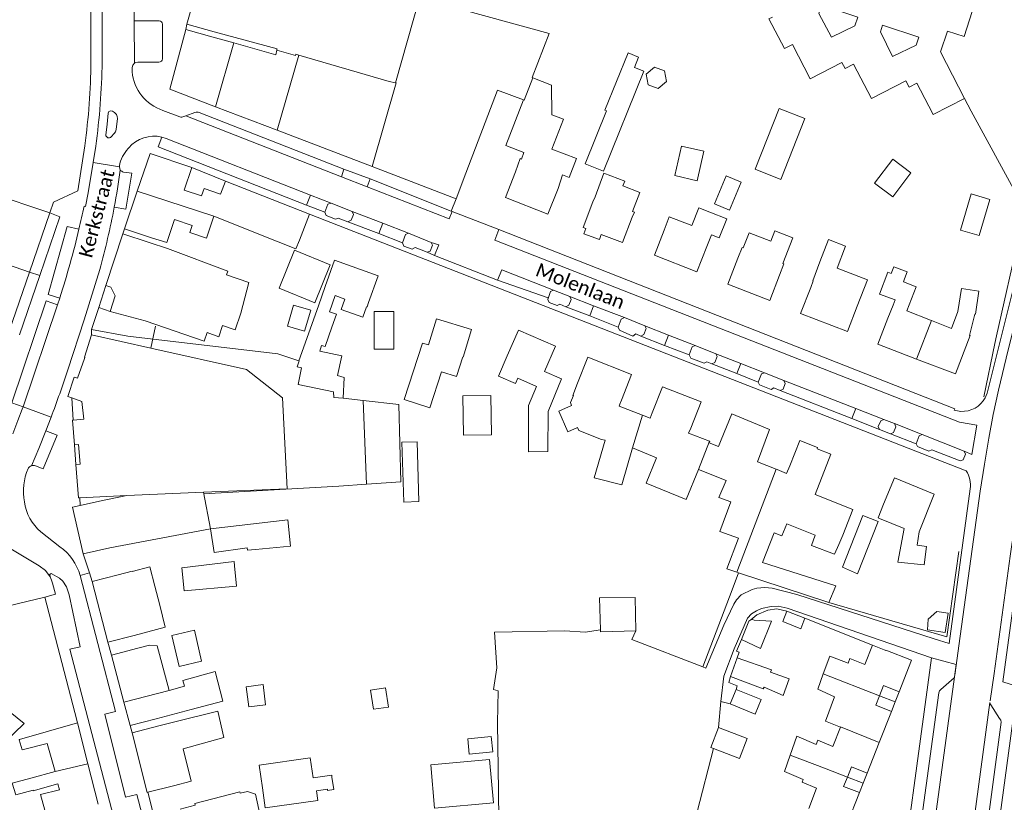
# Model space of a CAD drawing. Extents: x 177628 to 188968, y 384226 to 390673.
# Tile 155 of 256: x 183461 to 183639, y 386248 to 386390. Entities that reach past the tile are written whole.
import ezdxf

# ---------------------------------------------------------------- set-up
doc = ezdxf.new("R2010")
doc.units = 0
for name, color, linetype, lineweight in [('B01_D', 14, 'Continuous', 9), ('B01_F', 14, 'Continuous', 9), ('B01_T', 14, 'Continuous', 9), ('B02_F', 14, 'Continuous', 9), ('B02_T', 14, 'Continuous', 9), ('B07_D', 14, 'Continuous', 9), ('B07_T', 14, 'Continuous', 9), ('B11_F', 14, 'Continuous', 9), ('B11_S', 14, 'Continuous', 9), ('B14_F', 14, 'Continuous', 9), ('Q19_F', 253, 'Continuous', 9), ('T01_T', 253, 'Continuous', 9), ('T03_F', 253, 'Continuous', 9), ('T03_T', 253, 'Continuous', 9), ('T04_F', 253, 'HAAG', 9), ('T04_T', 253, 'HAAG', 9), ('T05_F', 253, 'Continuous', 9), ('T05_T', 253, 'Continuous', 9), ('V00_F', 8, 'Continuous', 9), ('V00_T', 8, 'Continuous', 9), ('Z06', 7, 'Continuous', 9)]:
    doc.layers.add(name, color=color, linetype=linetype, lineweight=lineweight)
doc.styles.add('Legend', font='calibri.ttf')
doc.linetypes.add('HAAG', pattern='A,4,-1,[5,TOPOCAD.SHX,S=0.35,R=0,X=-0.35,Y=-0.35],-1', length=6)

msp = doc.modelspace()

# ---------------------------------------------------------------- linework, layer by layer
at = {"layer": 'B01_D', "linetype": 'Continuous'}
msp.add_lwpolyline([(183498.769, 386353.259), (183504.307, 386351.011)], dxfattribs=at)
at = {"layer": 'B01_F', "linetype": 'Continuous'}
for points in [[(183599.299, 386384.81), (183596.499, 386390.189), (183597.142, 386390.523)], [(183507.109, 386383.654), (183507.26, 386384.545)], [(183507.26, 386384.545), (183507.283, 386384.682)], [(183551.98, 386375.49), (183547.29, 386377.278)], [(183561.587, 386364.855), (183560.242, 386361.427), (183559.057, 386361.892)], [(183566.567, 386362.2), (183564.97, 386357.95)], [(183592.893, 386351.408), (183591.821, 386348.666)], [(183607.277, 386350.185), (183605.743, 386346.167)], [(183502.207, 386342.409), (183498.16, 386343.78), (183498.374, 386344.47), (183487.471, 386348.586)], [(183619.373, 386339.23), (183618.988, 386338.274)], [(183555.81, 386326.238), (183558.859, 386324.901), (183556.478, 386319.014), (183556.425, 386311.765)], [(183560.047, 386315.315), (183558.413, 386319.071), (183560.692, 386320.105), (183560.526, 386320.615)], [(183569.47, 386320.312), (183569.326, 386319.939), (183573.54, 386318.308)], [(183573.54, 386318.308), (183574.951, 386317.791)], [(183581.933, 386315.052), (183585.702, 386313.625)], [(183585.702, 386313.625), (183585.769, 386313.6), (183585.68, 386313.34), (183587.336, 386312.634), (183587.836, 386313.85)], [(183597.965, 386308.481), (183599.706, 386307.749)], [(183609.157, 386294.896), (183608.378, 386293.138)], [(183454.271, 386255.561), (183461.444, 386262.421), (183457.648, 386265.496)], [(183491.755, 386264.973), (183497.486, 386266.498)], [(183488.99, 386262.784), (183496.562, 386264.686)]]:
    msp.add_lwpolyline(points, dxfattribs=at)
at = {"layer": 'B01_T', "linetype": 'Continuous'}
for points in [[(183496.255, 386407.957), (183490.953, 386389.259)], [(183635.79, 386399.35), (183631.88, 386387.02), (183628.84, 386387.99), (183627.59, 386384.2), (183631.97, 386375.79)], [(183496.123, 386374.279), (183487.865, 386377.44), (183490.77, 386388.3)], [(183490.77, 386388.3), (183495.51, 386386.95)], [(183490.953, 386389.259), (183495.894, 386387.858)], [(183495.51, 386386.95), (183499.449, 386385.831)], [(183507.283, 386384.682), (183507.31, 386384.776), (183495.894, 386387.858)], [(183499.449, 386385.831), (183507.109, 386383.654)], [(183547.29, 386377.278), (183541.553, 386362.226)], [(183631.97, 386375.79), (183626.247, 386372.852), (183623.953, 386377.26)], [(183507.315, 386369.996), (183496.123, 386374.279)], [(183550.57, 386362.456), (183551.362, 386364.883), (183551.613, 386364.786), (183552.073, 386365.979), (183548.81, 386367.235), (183551.98, 386375.49)], [(183559.272, 386371.992), (183557.155, 386366.594)], [(183524.549, 386363.4), (183507.315, 386369.996)], [(183491.831, 386363.243), (183484.278, 386365.807), (183481.945, 386358.936)], [(183490.475, 386359.119), (183491.831, 386363.243)], [(183524.549, 386363.4), (183539.767, 386357.575)], [(183539.767, 386357.575), (183541.553, 386362.226)], [(183550.57, 386362.456), (183548.749, 386357.81), (183556.433, 386354.797), (183558.249, 386359.428)], [(183559.057, 386361.892), (183558.249, 386359.428)], [(183497.987, 386360.788), (183497.05, 386358.441)], [(183513.214, 386354.764), (183497.987, 386360.788)], [(183571.673, 386354.26), (183572.093, 386355.156), (183571.768, 386355.283), (183573.11, 386358.69), (183570.028, 386359.904)], [(183455.177, 386358.466), (183455.204, 386358.546), (183455.243, 386358.659), (183466.098, 386355.001)], [(183481.945, 386358.936), (183479.642, 386352.154)], [(183490.475, 386359.119), (183493.637, 386358.08), (183494.077, 386359.418), (183497.05, 386358.441)], [(183564.533, 386357.022), (183564.97, 386357.95)], [(183564.533, 386357.022), (183562.782, 386352.358), (183563.301, 386352.163)], [(183466.098, 386355.001), (183462.424, 386344.288)], [(183466.098, 386355.001), (183467.948, 386354.33), (183464.297, 386343.647)], [(183484.563, 386350.483), (183487.34, 386349.618), (183488.714, 386353.796), (183491.904, 386352.747), (183491.483, 386351.465), (183494.531, 386350.463), (183495.833, 386354.422)], [(183495.833, 386354.422), (183498.769, 386353.259)], [(183511.364, 386350.045), (183513.214, 386354.764)], [(183566.098, 386351.113), (183569.948, 386349.667), (183571.673, 386354.26)], [(183577.497, 386351.907), (183578.408, 386354.316), (183582.489, 386352.71)], [(183585.229, 386348.928), (183586.078, 386351.028), (183587.473, 386350.479), (183588.841, 386353.955), (183585.792, 386355.156)], [(183479.315, 386351.24), (183476.267, 386341.863)], [(183484.145, 386349.669), (183479.315, 386351.24)], [(183479.642, 386352.154), (183484.563, 386350.483)], [(183504.326, 386351.059), (183510.724, 386348.525), (183511.364, 386350.045)], [(183563.301, 386352.163), (183562.949, 386351.228), (183565.744, 386350.17), (183566.098, 386351.113)], [(183577.497, 386351.907), (183575.719, 386347.336), (183583.44, 386344.332), (183585.229, 386348.928)], [(183598.435, 386343.717), (183599.182, 386345.762), (183599.024, 386345.824), (183600.849, 386350.482), (183597.579, 386351.777), (183596.833, 386349.868)], [(183487.471, 386348.586), (183484.145, 386349.669)], [(183590.867, 386346.821), (183591.613, 386348.747), (183591.821, 386348.666)], [(183516.01, 386341.644), (183517.723, 386346.441), (183525.631, 386343.617), (183523.903, 386338.78)], [(183590.867, 386346.821), (183589.018, 386342.098), (183596.633, 386339.116), (183598.435, 386343.717)], [(183604.072, 386341.495), (183604.531, 386342.685), (183604.429, 386342.724), (183605.743, 386346.167)], [(183462.424, 386344.288), (183458.75, 386333.576)], [(183464.297, 386343.647), (183460.635, 386332.931)], [(183608.854, 386344.979), (183614.364, 386342.876), (183612.512, 386338.081)], [(183619.373, 386339.23), (183616.552, 386340.306), (183618.056, 386344.249), (183618.643, 386344.025)], [(183474.969, 386337.869), (183476.267, 386341.863)], [(183476.267, 386341.863), (183477.161, 386341.572), (183477.931, 386339.997), (183477.075, 386337.129)], [(183620.875, 386342.499), (183621.1, 386343.088)], [(183514.801, 386338.142), (183516.01, 386341.644)], [(183523.903, 386338.78), (183523.631, 386337.971), (183523.529, 386338.007), (183522.859, 386336.126), (183518.948, 386337.518), (183519.614, 386339.39), (183517.816, 386340.029), (183516.807, 386337.093), (183518.062, 386336.661), (183517.251, 386334.301)], [(183612.512, 386338.081), (183610.736, 386333.482), (183602.244, 386336.761), (183604.072, 386341.495)], [(183631.399, 386341.317), (183630.756, 386337.114), (183629.598, 386334.064)], [(183633.822, 386336.647), (183633.931, 386336.631), (183634.572, 386340.833), (183631.399, 386341.317)], [(183618.041, 386335.922), (183618.988, 386338.274)], [(183477.075, 386337.129), (183474.969, 386337.869)], [(183494.662, 386333.356), (183494.108, 386331.749), (183483.391, 386335.442), (183477.075, 386337.129)], [(183633.822, 386336.647), (183632.869, 386332.812)], [(183534.75, 386331.069), (183536.193, 386335.829), (183542.585, 386333.89), (183541.066, 386328.884)], [(183623.237, 386328.516), (183616.232, 386331.195), (183618.041, 386335.922)], [(183625.943, 386335.514), (183625.795, 386335.573)], [(183629.598, 386334.064), (183625.943, 386335.514)], [(183473.684, 386332.883), (183472.364, 386328.855), (183472.462, 386328.792), (183472.399, 386328.619), (183471.154, 386325.04), (183470.537, 386325.234), (183469.358, 386321.704), (183470.119, 386321.45)], [(183484.404, 386330.501), (183473.684, 386332.883)], [(183549.034, 386329.085), (183551.058, 386333.772), (183557.805, 386330.86), (183555.81, 386326.238)], [(183632.869, 386332.812), (183632.982, 386332.769), (183630.319, 386325.808), (183623.237, 386328.516)], [(183541.066, 386328.884), (183540.993, 386328.907), (183539.856, 386325.335), (183537.106, 386326.21), (183535.029, 386319.689), (183530.368, 386321.2), (183533.695, 386331.413), (183534.75, 386331.069)], [(183509.123, 386304.999), (183508.288, 386321.509), (183501.778, 386326.641), (183484.404, 386330.501)], [(183554.343, 386323.562), (183550.965, 386325.016), (183550.57, 386324.1), (183547.473, 386325.432), (183549.034, 386329.085)], [(183561.782, 386324.138), (183563.646, 386328.837), (183571.595, 386325.685), (183569.758, 386321.055)], [(183511.718, 386326.904), (183510.955, 386327.087)], [(183560.526, 386320.615), (183561.027, 386321.887), (183560.926, 386321.927), (183561.782, 386324.138)], [(183517.607, 386321.511), (183517.55, 386322.554)], [(183575.342, 386318.774), (183577.201, 386323.504), (183584.182, 386320.759), (183582.312, 386316.002)], [(183470.323, 386317.439), (183470.119, 386321.45)], [(183470.119, 386321.45), (183471.938, 386320.843), (183472.264, 386317.586), (183470.323, 386317.439)], [(183569.758, 386321.055), (183569.47, 386320.312)], [(183574.951, 386317.791), (183575.342, 386318.774)], [(183587.836, 386313.85), (183589.778, 386318.554), (183596.593, 386315.74), (183594.393, 386309.868), (183597.808, 386308.542)], [(183470.323, 386317.439), (183470.219, 386317.431), (183470.557, 386312.985)], [(183582.312, 386316.002), (183581.933, 386315.052)], [(183600.264, 386309.135), (183602.077, 386313.733), (183605.294, 386312.464), (183605.213, 386312.259), (183607.73, 386311.266), (183604.849, 386303.927), (183611.729, 386301.215), (183609.896, 386296.563)], [(183470.831, 386309.376), (183471.579, 386309.432), (183471.305, 386313.042), (183470.557, 386312.985)], [(183470.557, 386312.985), (183470.831, 386309.376)], [(183470.831, 386309.376), (183471.288, 386303.363), (183471.532, 386303.374)], [(183597.808, 386308.542), (183597.965, 386308.481)], [(183600.264, 386309.135), (183599.706, 386307.749)], [(183617.282, 386302.188), (183619.28, 386306.95), (183626.48, 386304.03), (183623.73, 386297.15), (183623.38, 386294.79), (183625.09, 386294.49), (183624.65, 386291.19), (183619.886, 386291.69)], [(183493.943, 386304.343), (183509.123, 386304.999)], [(183495.265, 386297.738), (183493.943, 386304.343)], [(183471.532, 386303.374), (183480.042, 386303.742)], [(183475.094, 386302.762), (183471.603, 386301.964)], [(183475.094, 386302.762), (183480.042, 386303.742)], [(183471.603, 386301.964), (183470.235, 386301.651), (183472.175, 386293.162)], [(183617.282, 386302.188), (183616.29, 386299.706), (183616.549, 386299.602)], [(183477.014, 386294.267), (183495.265, 386297.738)], [(183599.718, 386298.647), (183604.886, 386296.594)], [(183609.157, 386294.896), (183609.896, 386296.563)], [(183472.175, 386293.162), (183477.014, 386294.267)], [(183485.151, 386287.321), (183484.259, 386290.81), (183481.041, 386289.964), (183481.013, 386290.069), (183478.523, 386289.377)], [(183473.792, 386288.165), (183478.523, 386289.377)], [(183476.606, 386277.177), (183473.792, 386288.165)], [(183481.37, 386278.397), (183487.047, 386279.904), (183486.033, 386283.87)], [(183481.37, 386278.397), (183476.606, 386277.177)], [(183477.263, 386274.819), (183482.064, 386276.091)], [(183482.064, 386276.091), (183484.182, 386276.651), (183485.591, 386276.48), (183487.729, 386268.415)], [(183613.9, 386273.119), (183615.261, 386276.602)], [(183615.261, 386276.602), (183617.678, 386275.657), (183617.71, 386275.74)], [(183617.71, 386275.74), (183622.362, 386273.908), (183620.104, 386268.176)], [(183479.528, 386266.263), (183477.263, 386274.819)], [(183620.104, 386268.176), (183617.248, 386269.302), (183616.519, 386267.45)], [(183616.519, 386267.45), (183615.848, 386265.747), (183618.704, 386264.622)], [(183620.104, 386268.176), (183619.379, 386266.336)], [(183480.647, 386262.034), (183479.528, 386266.263)], [(183491.755, 386264.973), (183485.408, 386263.294)], [(183619.379, 386266.336), (183618.704, 386264.622)], [(183485.408, 386263.294), (183480.647, 386262.034)], [(183618.704, 386264.622), (183616.489, 386258.999)], [(183467.061, 386253.728), (183465.653, 386258.798), (183461.09, 386257.621), (183460.519, 386259.44), (183460.59, 386259.545), (183471.13, 386262.525)], [(183471.13, 386262.525), (183473.01, 386255.111)], [(183481.009, 386260.755), (183485.849, 386261.992)], [(183485.849, 386261.992), (183488.99, 386262.784)], [(183609.452, 386261.735), (183608.096, 386258.265)], [(183483.879, 386249.949), (183483.777, 386249.923), (183481.009, 386260.755)], [(183490.261, 386257.855), (183491.76, 386251.944), (183488.538, 386251.14)], [(183616.489, 386258.999), (183614.299, 386253.439)], [(183474.882, 386247.785), (183473.01, 386255.111)], [(183614.299, 386253.439), (183611.442, 386254.564), (183610.712, 386252.712)], [(183462.674, 386252.509), (183467.061, 386253.728)], [(183610.712, 386252.712), (183610.042, 386251.01), (183612.898, 386249.885)], [(183614.299, 386253.439), (183613.571, 386251.593)], [(183467.887, 386250.412), (183467.557, 386251.51), (183463.093, 386250.236), (183463.063, 386250.347)], [(183488.538, 386251.14), (183483.879, 386249.949)], [(183605.14, 386250.702), (183603.699, 386247.015)], [(183613.571, 386251.593), (183612.898, 386249.885)], [(183489.71, 386246.884), (183492.476, 386247.609), (183492.392, 386247.935), (183500.559, 386250.051), (183500.627, 386249.789)], [(183612.898, 386249.885), (183610.672, 386244.233)]]:
    msp.add_lwpolyline(points, dxfattribs=at)
at = {"layer": 'B02_F', "linetype": 'Continuous'}
for points in [[(183573.797, 386380.723), (183566.472, 386362.594), (183563.185, 386363.922), (183567.067, 386373.53)], [(183524.915, 386330.328), (183528.476, 386330.321), (183528.488, 386337.126), (183524.927, 386337.132), (183524.915, 386330.328)], [(183495.265, 386297.738), (183509.287, 386299.344)], [(183609.81, 386290.795), (183613.507, 386300.139), (183616.324, 386299.033), (183612.57, 386289.547)], [(183495.89, 386293.413), (183495.265, 386297.738)], [(183499.952, 386287.355), (183490.465, 386286.475), (183490.064, 386290.67)], [(183513.328, 386256.184), (183504.092, 386254.893), (183504.667, 386250.777)], [(183504.667, 386250.777), (183505.175, 386247.146), (183514.703, 386248.478)]]:
    msp.add_lwpolyline(points, dxfattribs=at)
at = {"layer": 'B02_T', "linetype": 'Continuous'}
msp.add_lwpolyline([(183493.623, 386273.706), (183489.531, 386272.762), (183488.228, 386278.404), (183492.321, 386279.348), (183493.623, 386273.706)], dxfattribs=at)
at = {"layer": 'B07_D', "linetype": 'Continuous'}
for points in [[(183533.135, 386394.039), (183528.797, 386378.621)], [(183496.123, 386374.279), (183499.449, 386385.831)], [(183507.26, 386384.545), (183510.637, 386383.588), (183510.697, 386383.803), (183511.244, 386383.644)], [(183507.315, 386369.996), (183511.244, 386383.644)], [(183511.244, 386383.644), (183527.649, 386378.863), (183528.797, 386378.621)], [(183551.98, 386375.49), (183552.085, 386375.45), (183553.705, 386379.513)], [(183524.549, 386363.4), (183528.919, 386378.579), (183528.797, 386378.621)], [(183495.833, 386354.422), (183481.945, 386358.936)], [(183451.592, 386347.997), (183462.424, 386344.288)], [(183462.424, 386344.288), (183464.297, 386343.647)], [(183623.237, 386328.516), (183625.943, 386335.514)], [(183571.769, 386312.416), (183573.54, 386318.308)], [(183583.725, 386308.502), (183585.702, 386313.625)], [(183590.67, 386289.872), (183597.808, 386308.542)], [(183606.354, 386271.409), (183616.519, 386267.45)], [(183487.729, 386268.415), (183479.528, 386266.263)], [(183616.519, 386267.45), (183619.379, 386266.336)], [(183609.452, 386261.735), (183609.477, 386261.799), (183616.489, 386258.999)], [(183600.348, 386256.675), (183606.561, 386254.336), (183610.712, 386252.712)], [(183610.712, 386252.712), (183613.571, 386251.593)]]:
    msp.add_lwpolyline(points, dxfattribs=at)
at = {"layer": 'B07_T', "linetype": 'Continuous'}
for points in [[(183480.042, 386303.742), (183493.943, 386304.343)], [(183473.01, 386255.111), (183467.061, 386253.728)]]:
    msp.add_lwpolyline(points, dxfattribs=at)
at = {"layer": 'B11_F', "linetype": 'Continuous'}
for points in [[(183517.251, 386334.301), (183516.055, 386330.77), (183515.364, 386330.984), (183515.056, 386329.955), (183519.034, 386329.077), (183518.25, 386325.503), (183519.476, 386325.194), (183519.305, 386321.433)], [(183517.55, 386322.554), (183511.124, 386323.883), (183511.718, 386326.904)], [(183519.305, 386321.433), (183517.607, 386321.511)], [(183599.718, 386298.647), (183598.85, 386296.446), (183597.447, 386296.982), (183595.341, 386291.642), (183608.612, 386287.394), (183607.37, 386284.336)], [(183590.979, 386289.77), (183590.67, 386289.872)], [(183607.37, 386284.336), (183590.979, 386289.77)]]:
    msp.add_lwpolyline(points, dxfattribs=at)
at = {"layer": 'B11_S', "linetype": 'Continuous'}
for points in [[(183553.705, 386379.513), (183553.548, 386379.575), (183556.673, 386387.541), (183533.475, 386393.945)], [(183605.551, 386391.203), (183606.037, 386392.677), (183612.594, 386390.515), (183612.07, 386388.929), (183607.844, 386386.909), (183605.551, 386391.203)], [(183616.701, 386387.821), (183617.099, 386389.029), (183623.657, 386386.866), (183623.177, 386385.408), (183618.909, 386383.404), (183616.701, 386387.821)], [(183623.953, 386377.26), (183623.293, 386378.528), (183621.915, 386377.811), (183621.312, 386378.969), (183615.097, 386375.734), (183611.849, 386381.975), (183610.306, 386381.172), (183609.72, 386382.297), (183603.996, 386379.317), (183600.746, 386385.563), (183599.299, 386384.81)], [(183559.272, 386371.992), (183557.151, 386372.823), (183557.08, 386378.19), (183553.705, 386379.513)], [(183557.155, 386366.594), (183561.587, 386364.855)], [(183566.567, 386362.2), (183570.369, 386360.771), (183570.028, 386359.904)], [(183582.489, 386352.71), (183583.766, 386355.954), (183585.792, 386355.156)], [(183504.307, 386351.011), (183504.326, 386351.059)], [(183596.833, 386349.868), (183592.893, 386351.408)], [(183608.854, 386344.979), (183610.388, 386348.998), (183607.277, 386350.185)], [(183621.1, 386343.088), (183621.573, 386344.328), (183619.116, 386345.265), (183618.643, 386344.025)], [(183502.207, 386342.409), (183500.741, 386336.848)], [(183620.875, 386342.499), (183623.181, 386341.584)], [(183623.181, 386341.584), (183621.476, 386337.286), (183625.795, 386335.573)], [(183514.801, 386338.142), (183511.269, 386328.19)], [(183500.741, 386336.848), (183499.739, 386333.786), (183497.393, 386334.586), (183496.778, 386332.527), (183494.662, 386333.356)], [(183511.269, 386328.19), (183511.31, 386328.176), (183510.955, 386327.087)], [(183554.343, 386323.562), (183552.881, 386320.111), (183552.872, 386311.712), (183556.425, 386311.765)], [(183560.047, 386315.315), (183561.764, 386316.115), (183562.031, 386315.571), (183566.137, 386313.914), (183566.814, 386313.825), (183564.782, 386306.96), (183569.839, 386305.686), (183571.769, 386312.416)], [(183571.769, 386312.416), (183576.128, 386310.588), (183574.213, 386305.976), (183581.478, 386303.042), (183583.725, 386308.502)], [(183583.725, 386308.502), (183588.722, 386306.514), (183587.412, 386303.423), (183589.609, 386302.644), (183587.604, 386297.27), (183590.951, 386296.042), (183588.877, 386290.466), (183590.67, 386289.872)], [(183616.549, 386299.602), (183621.042, 386297.806), (183619.886, 386291.69)], [(183608.378, 386293.138), (183604.18, 386294.717), (183604.886, 386296.594)], [(183486.033, 386283.87), (183485.151, 386287.321)], [(183613.9, 386273.119), (183611.15, 386274.207), (183610.841, 386273.357), (183607.534, 386274.648), (183606.354, 386271.409)], [(183497.486, 386266.498), (183496.067, 386271.839), (183490.209, 386270.229), (183490.498, 386269.168), (183487.729, 386268.415)], [(183606.354, 386271.409), (183605.339, 386268.624), (183608.406, 386267.265), (183606.746, 386262.867), (183609.452, 386261.735)], [(183490.261, 386257.855), (183497.687, 386259.857), (183496.562, 386264.686)], [(183608.096, 386258.265), (183605.378, 386259.39), (183605.085, 386258.6), (183601.575, 386260.101), (183600.348, 386256.675)], [(183600.348, 386256.675), (183599.289, 386253.717), (183602.68, 386252.245), (183602.518, 386251.79), (183605.14, 386250.702)], [(183462.674, 386252.509), (183459.262, 386251.588), (183459.935, 386249.472), (183463.063, 386250.347)], [(183465.516, 386245.607), (183464.436, 386249.562), (183467.887, 386250.412)], [(183501.966, 386242.776), (183504.763, 386243.171), (183503.386, 386249.586), (183501.95, 386250.105), (183500.627, 386249.789)]]:
    msp.add_lwpolyline(points, dxfattribs=at)
at = {"layer": 'B14_F', "linetype": 'Continuous'}
for points in [[(183573.797, 386380.723), (183572.107, 386381.406), (183572.866, 386383.285), (183570.961, 386384.055), (183566.759, 386373.655), (183567.067, 386373.53)], [(183574.566, 386378.233), (183574.208, 386380.179), (183575.714, 386381.462), (183577.579, 386380.799), (183577.937, 386378.853), (183576.43, 386377.57), (183574.566, 386378.233)], [(183593.993, 386362.933), (183598.633, 386361.096), (183602.992, 386372.11), (183598.352, 386373.947), (183593.993, 386362.933)], [(183584.708, 386366.187), (183583.476, 386360.852), (183579.42, 386361.788), (183580.651, 386367.123), (183584.708, 386366.187)], [(183618.952, 386357.931), (183615.658, 386360.422), (183618.929, 386364.746), (183622.223, 386362.255), (183618.952, 386357.931)], [(183586.632, 386356.642), (183589.353, 386355.505), (183591.471, 386360.608), (183588.75, 386361.745), (183586.632, 386356.642)], [(183631.254, 386351.887), (183634.627, 386350.897), (183636.556, 386357.468), (183633.183, 386358.458), (183631.254, 386351.887)], [(183510.484, 386348.25), (183507.674, 386341.346), (183514.128, 386338.717), (183516.938, 386345.622), (183510.484, 386348.25)], [(183513.413, 386337.355), (183512.297, 386333.548), (183509.203, 386334.455), (183510.319, 386338.262), (183513.413, 386337.355)], [(183522.912, 386321.014), (183529.381, 386320.262), (183529.762, 386306.231), (183523.531, 386305.794)], [(183523.531, 386305.794), (183522.912, 386321.014)], [(183541.01, 386321.821), (183546.09, 386321.888), (183546.184, 386314.795), (183541.104, 386314.728), (183541.01, 386321.821)], [(183529.937, 386313.424), (183532.682, 386313.513), (183533.033, 386302.678), (183530.288, 386302.589), (183529.937, 386313.424)], [(183509.287, 386299.344), (183509.74, 386294.599), (183503.414, 386293.995)], [(183503.414, 386293.995), (183501.97, 386293.865), (183501.902, 386294.274), (183495.89, 386293.413)], [(183499.611, 386291.029), (183499.539, 386291.786), (183490.064, 386290.67)], [(183499.611, 386291.029), (183499.952, 386287.355)], [(183609.81, 386290.795), (183612.57, 386289.547)], [(183565.937, 386279.41), (183565.753, 386285.191), (183572.255, 386285.247), (183572.353, 386279.241), (183565.948, 386279.06), (183565.937, 386279.41)], [(183599.749, 386282.788), (183598.998, 386280.89), (183602.247, 386279.605), (183602.998, 386281.503)], [(183602.998, 386281.503), (183599.749, 386282.788)], [(183593.206, 386281.243), (183593.537, 386281.288), (183593.823, 386281.152), (183596.946, 386280.979), (183594.985, 386276.016), (183591.505, 386277.638)], [(183591.505, 386277.638), (183592.864, 386280.961), (183593.206, 386281.243)], [(183628.432, 386278.937), (183625.214, 386279.431), (183625.355, 386281.368), (183626.941, 386282.748), (183628.985, 386282.422), (183628.432, 386278.937)], [(183589.544, 386270.955), (183590.728, 386274.34)], [(183590.728, 386274.34), (183596.928, 386272.149), (183596.779, 386271.722), (183600.158, 386270.541), (183599.073, 386267.481), (183595.602, 386269.007), (183595.464, 386268.73), (183589.544, 386270.955)], [(183502.164, 386265.438), (183505.23, 386265.833), (183504.761, 386269.477), (183501.695, 386269.082), (183502.164, 386265.438)], [(183524.819, 386264.998), (183527.514, 386265.415), (183526.974, 386268.905), (183524.279, 386268.488), (183524.819, 386264.998)], [(183589.457, 386265.988), (183590.528, 386268.617)], [(183590.528, 386268.617), (183595.082, 386266.761), (183594.011, 386264.132), (183589.457, 386265.988)], [(183586.427, 386257.908), (183585.974, 386258.083), (183587.377, 386261.713)], [(183587.377, 386261.713), (183592.538, 386259.718), (183591.135, 386256.088), (183586.427, 386257.908)], [(183546.426, 386257.268), (183546.154, 386260.071), (183541.876, 386259.656), (183542.148, 386256.853), (183546.426, 386257.268)], [(183513.328, 386256.184), (183513.834, 386252.567), (183517.211, 386253.039), (183517.256, 386252.716)], [(183546.537, 386248.014), (183545.822, 386255.893), (183535.166, 386254.926), (183535.881, 386247.047), (183546.537, 386248.014)], [(183517.256, 386252.716), (183517.573, 386250.45), (183516.471, 386250.296), (183516.44, 386250.52), (183514.456, 386250.242), (183514.703, 386248.478)]]:
    msp.add_lwpolyline(points, dxfattribs=at)
at = {"layer": 'Q19_F', "linetype": 'Continuous'}
for points in [[(183480.261, 386332.651), (183507.453, 386329.471)], [(183511.269, 386328.19), (183507.453, 386329.471)]]:
    msp.add_lwpolyline(points, dxfattribs=at)
at = {"layer": 'T01_T', "linetype": 'Continuous'}
msp.add_lwpolyline([(183471.603, 386301.964), (183471.532, 386303.374)], dxfattribs=at)
at = {"layer": 'T03_F', "linetype": 'Continuous'}
for points in [[(183631.97, 386375.79), (183633.17, 386373.486), (183641.552, 386358.026)], [(183473.673, 386333.875), (183480.261, 386332.651)], [(183547.275, 386262.547), (183547.385, 386268.342), (183546.556, 386268.568), (183547.135, 386272.521)], [(183587.377, 386261.713), (183587.784, 386266.387)], [(183587.784, 386266.387), (183589.457, 386265.988)], [(183584.165, 386246.254), (183583.488, 386246.428), (183586.427, 386257.908)], [(183547.596, 386239.652), (183547.449, 386250.124)]]:
    msp.add_lwpolyline(points, dxfattribs=at)
at = {"layer": 'T03_T', "linetype": 'Continuous'}
msp.add_lwpolyline([(183485.288, 386334.498), (183484.404, 386330.501)], dxfattribs=at)
at = {"layer": 'T04_F', "linetype": 'HAAG'}
for points in [[(183637.463, 386331.333), (183637.772, 386332.697)], [(183584.523, 386272.679), (183589.844, 386286.688)], [(183572.353, 386279.241), (183571.647, 386277.67), (183584.523, 386272.679)]]:
    msp.add_lwpolyline(points, dxfattribs=at)
at = {"layer": 'T04_T', "linetype": 'HAAG'}
for points in [[(183451.82, 386282.14), (183465.18, 386285.35)], [(183470.646, 386264.391), (183465.18, 386285.35)]]:
    msp.add_lwpolyline(points, dxfattribs=at)
msp.add_arc((183631.521, 386323.818), 4.796, 267.21163, 331.09058, dxfattribs=at)
at = {"layer": 'T05_F', "linetype": 'Continuous'}
for points in [[(183637.772, 386332.697), (183643.303, 386357.411), (183641.552, 386358.026)], [(183637.463, 386331.333), (183635.465, 386321.636)], [(183519.305, 386321.433), (183522.912, 386321.014)], [(183523.531, 386305.794), (183518.487, 386305.44)], [(183630.941, 386293.586), (183628.744, 386278.114), (183607.37, 386284.336)], [(183589.844, 386286.688), (183590.979, 386289.77)], [(183593.206, 386281.243), (183594.297, 386282.116), (183596.286, 386282.966), (183597.948, 386283.191), (183599.749, 386282.788)], [(183602.998, 386281.503), (183615.261, 386276.602)], [(183547.135, 386272.521), (183546.754, 386278.975), (183559.496, 386279.206), (183563.143, 386278.961), (183565.937, 386279.41)], [(183590.728, 386274.34), (183591.125, 386275.337), (183590.635, 386275.561), (183591.505, 386277.638)], [(183590.528, 386268.617), (183590.753, 386269.276), (183589.215, 386269.83), (183589.544, 386270.955)], [(183547.275, 386262.547), (183547.449, 386250.124)]]:
    msp.add_lwpolyline(points, dxfattribs=at)
at = {"layer": 'T05_T', "linetype": 'Continuous'}
for points in [[(183491.831, 386363.243), (183497.987, 386360.788)], [(183493.996, 386304.076), (183518.487, 386305.44)]]:
    msp.add_lwpolyline(points, dxfattribs=at)
at = {"layer": 'V00_F', "linetype": 'Continuous'}
for points in [[(183473.673, 386333.875), (183473.684, 386332.883)], [(183469.715, 386275.909), (183471.591, 386276.344), (183469.617, 386285.781), (183469.145, 386287.216), (183468.492, 386288.246), (183467.852, 386288.776), (183466.367, 386289.651), (183466.205, 386289.593), (183466.136, 386289.432), (183466.143, 386289.012)], [(183626.429, 386277.782), (183601.526, 386285.827), (183597.106, 386286.943), (183595.735, 386287.084), (183594.31, 386286.938), (183593.447, 386286.709), (183591.441, 386285.757), (183590.585, 386284.849), (183590.149, 386284.081), (183588.292, 386280.241), (183585.022, 386272.454)], [(183587.784, 386266.387), (183588.327, 386270.981), (183590.205, 386275.97), (183592.61, 386281.543), (183593.334, 386282.322), (183594.226, 386282.825), (183595.117, 386283.262), (183596.91, 386283.654), (183598.177, 386283.723), (183599.794, 386283.346), (183625.961, 386274.332)], [(183625.961, 386274.332), (183630.46, 386273.121)], [(183585.022, 386272.454), (183584.523, 386272.679)], [(183481.911, 386249.551), (183479.815, 386249.05), (183476.052, 386264.109), (183478.007, 386264.575)]]:
    msp.add_lwpolyline(points, dxfattribs=at)
at = {"layer": 'V00_T', "linetype": 'Continuous'}
for points in [[(183623.074, 386427.001), (183623.762, 386429.089), (183658.25, 386417.99), (183655.865, 386409.659), (183655.568, 386408.483), (183655.375, 386407.285), (183655.095, 386400.015), (183654.765, 386397.795), (183654.295, 386395.405), (183636.07, 386322.299), (183635.72, 386321.499)], [(183475.582, 386382.384), (183475.478, 386427.005)], [(183473.57, 386382.413), (183473.521, 386399.552), (183464.81, 386399.973), (183464.805, 386400.201)], [(183481.419, 386389.847), (183481.437, 386396.321)], [(183656.104, 386394.764), (183639.896, 386330.165), (183638.096, 386322.896)], [(183485.926, 386389.852), (183481.419, 386389.847)], [(183481.442, 386382.161), (183481.419, 386389.847)], [(183486.524, 386382.939), (183486.516, 386389.231)], [(183490.77, 386388.3), (183490.953, 386389.259)], [(183481.02, 386381.384), (183481.141, 386381.822), (183481.442, 386382.161)], [(183481.033, 386380.609), (183481.02, 386381.384)], [(183485.892, 386382.334), (183482.046, 386382.346), (183481.729, 386382.303), (183481.442, 386382.161)], [(183476.66, 386373.083), (183476.481, 386371.11), (183476.239, 386369.133)], [(183477.112, 386373.537), (183476.789, 386373.407), (183476.66, 386373.083)], [(183477.43, 386373.473), (183477.112, 386373.537)], [(183477.217, 386368.791), (183477.793, 386369.388), (183478.002, 386369.746), (183478.13, 386370.141), (183478.37, 386372.109), (183478.344, 386372.496), (183478.174, 386372.844), (183477.817, 386373.249), (183477.492, 386373.461), (183477.43, 386373.473)], [(183489.668, 386372.442), (183486.614, 386373.583)], [(183490.385, 386372.472), (183490.781, 386372.623)], [(183490.781, 386372.623), (183492.421, 386373.214)], [(183490.781, 386372.623), (183518.962, 386361.552)], [(183493.188, 386373.193), (183519.431, 386362.924)], [(183486.392, 386368.77), (183485.742, 386366.979), (183512.632, 386356.423)], [(183486.392, 386368.77), (183487.22, 386368.494), (183513.35, 386358.26)], [(183471.157, 386359.033), (183472.442, 386367.194)], [(183473.981, 386364.147), (183474.425, 386367.113)], [(183480.311, 386366.681), (183480.418, 386366.79)], [(183472.312, 386356.209), (183472.549, 386356.162), (183473.051, 386358.65), (183473.981, 386364.147)], [(183473.981, 386364.147), (183478.747, 386363.393)], [(183478.747, 386363.393), (183478.71, 386363.531)], [(183478.863, 386362.786), (183478.747, 386363.393)], [(183479.462, 386362.427), (183480.952, 386362.192), (183479.868, 386355.682), (183477.782, 386356.041)], [(183519.431, 386362.924), (183518.962, 386361.552)], [(183518.962, 386361.552), (183523.622, 386359.74)], [(183519.431, 386362.924), (183524.202, 386361.17)], [(183523.622, 386359.74), (183524.202, 386361.17)], [(183523.622, 386359.74), (183538.486, 386353.924)], [(183524.202, 386361.17), (183538.866, 386355.333)], [(183471.157, 386359.033), (183466.762, 386356.974), (183466.098, 386355.001)], [(183512.632, 386356.423), (183513.35, 386358.26)], [(183513.35, 386358.26), (183517.102, 386356.808)], [(183512.632, 386356.423), (183515.941, 386355.14)], [(183517.102, 386356.808), (183516.518, 386356.573), (183515.941, 386355.14)], [(183517.102, 386356.808), (183520.941, 386355.29)], [(183539.767, 386357.575), (183538.866, 386355.333)], [(183632.26, 386308.23), (183513.214, 386354.764)], [(183515.941, 386355.14), (183516.226, 386354.518), (183517.888, 386353.899), (183518.37, 386354.087), (183520.158, 386353.423)], [(183520.158, 386353.423), (183520.74, 386353.695), (183521.19, 386354.726), (183520.941, 386355.29)], [(183520.941, 386355.29), (183526.512, 386353.127)], [(183539.035, 386355.266), (183538.486, 386353.924)], [(183538.866, 386355.333), (183539.035, 386355.266)], [(183539.035, 386355.266), (183547.537, 386351.98)], [(183471.396, 386352.082), (183469.262, 386352.565), (183465.83, 386340.198), (183467.907, 386339.576)], [(183520.158, 386353.423), (183525.79, 386351.276)], [(183526.512, 386353.127), (183525.79, 386351.276)], [(183526.512, 386353.127), (183531.162, 386351.335)], [(183479.315, 386351.24), (183479.642, 386352.154)], [(183525.79, 386351.276), (183530.038, 386349.602)], [(183530.038, 386349.602), (183530.622, 386351.076), (183531.162, 386351.335)], [(183531.162, 386351.335), (183535.261, 386349.671)], [(183547.537, 386351.98), (183546.821, 386350.098)], [(183630.094, 386319.239), (183630.181, 386319.5), (183547.537, 386351.98)], [(183530.038, 386349.602), (183530.282, 386349.006), (183531.793, 386348.454), (183532.367, 386348.733), (183534.522, 386347.869)], [(183534.522, 386347.869), (183535.065, 386348.092), (183535.464, 386349.148), (183535.261, 386349.671)], [(183535.261, 386349.671), (183536.631, 386349.206), (183535.881, 386347.293)], [(183631.032, 386317.066), (183546.821, 386350.098)], [(183534.522, 386347.869), (183535.881, 386347.293)], [(183535.881, 386347.293), (183547.268, 386342.84)], [(183475.15, 386344.743), (183472.36, 386335.63), (183469.35, 386326.53)], [(183547.268, 386342.84), (183548.041, 386344.675), (183557.46, 386340.985)], [(183547.268, 386342.84), (183556.467, 386339.601), (183556.392, 386339.307)], [(183556.392, 386339.307), (183556.914, 386340.78), (183557.46, 386340.985)], [(183557.46, 386340.985), (183560.409, 386339.843)], [(183467.495, 386338.353), (183465.435, 386339.047), (183459.218, 386320.582), (183461.26, 386319.87)], [(183461.26, 386319.87), (183467.495, 386338.353)], [(183467.495, 386338.353), (183467.907, 386339.576)], [(183467.907, 386339.576), (183467.922, 386339.619)], [(183556.392, 386339.307), (183556.624, 386338.762), (183558.098, 386338.211), (183558.576, 386338.446), (183559.69, 386337.999)], [(183559.69, 386337.999), (183560.241, 386338.294), (183560.643, 386339.332), (183560.409, 386339.843)], [(183560.409, 386339.843), (183564.711, 386338.175)], [(183564.711, 386338.175), (183564.001, 386336.335)], [(183564.711, 386338.175), (183570.278, 386336.025)], [(183473.673, 386333.875), (183474.969, 386337.869)], [(183559.69, 386337.999), (183564.001, 386336.335)], [(183564.001, 386336.335), (183569.149, 386334.297)], [(183569.149, 386334.297), (183569.715, 386335.764), (183570.278, 386336.025)], [(183570.278, 386336.025), (183573.965, 386334.565)], [(183573.255, 386332.689), (183573.788, 386332.941), (183574.212, 386334.023), (183573.965, 386334.565)], [(183573.965, 386334.565), (183578.275, 386332.855)], [(183569.149, 386334.297), (183569.396, 386333.775), (183571.818, 386332.692), (183572.332, 386333.081), (183573.255, 386332.689)], [(183578.275, 386332.855), (183577.57, 386330.968)], [(183578.275, 386332.855), (183583.128, 386330.975)], [(183573.255, 386332.689), (183577.57, 386330.968)], [(183577.57, 386330.968), (183582.033, 386329.247)], [(183582.033, 386329.247), (183582.592, 386330.728), (183583.128, 386330.975)], [(183583.128, 386330.975), (183586.892, 386329.48)], [(183582.033, 386329.247), (183582.305, 386328.696), (183584.737, 386327.786), (183585.257, 386328.003), (183586.169, 386327.659)], [(183586.169, 386327.659), (183586.692, 386327.897), (183587.133, 386328.954), (183586.892, 386329.48)], [(183586.892, 386329.48), (183591.384, 386327.732)], [(183586.169, 386327.659), (183590.663, 386325.868)], [(183591.384, 386327.732), (183590.663, 386325.868)], [(183591.384, 386327.732), (183595.669, 386326.041)], [(183590.663, 386325.868), (183594.543, 386324.331)], [(183594.543, 386324.331), (183595.119, 386325.815), (183595.669, 386326.041)], [(183595.669, 386326.041), (183599.217, 386324.631)], [(183594.543, 386324.331), (183594.793, 386323.838), (183596.871, 386323.013), (183597.379, 386323.27), (183598.506, 386322.804)], [(183598.506, 386322.804), (183599.052, 386323.054), (183599.446, 386324.094), (183599.217, 386324.631)], [(183599.217, 386324.631), (183612.242, 386319.542)], [(183598.506, 386322.804), (183611.505, 386317.704)], [(183638.096, 386322.896), (183637.165, 386318.439), (183636.357, 386314.149), (183635.574, 386309.452), (183634.769, 386304.55)], [(183459.371, 386314.978), (183460.327, 386317.388), (183461.115, 386319.44), (183461.26, 386319.87)], [(183466.332, 386317.964), (183461.26, 386319.87)], [(183612.242, 386319.542), (183611.505, 386317.704)], [(183612.242, 386319.542), (183617.314, 386317.56)], [(183631.288, 386319.027), (183630.684, 386319.095), (183630.094, 386319.239)], [(183465.386, 386315.468), (183466.332, 386317.964)], [(183611.505, 386317.704), (183616.567, 386315.71)], [(183616.567, 386315.71), (183616.322, 386316.269), (183616.768, 386317.318), (183617.314, 386317.56)], [(183617.314, 386317.56), (183619.273, 386316.796)], [(183619.273, 386316.796), (183619.511, 386316.233), (183619.089, 386315.179), (183618.542, 386314.952)], [(183619.273, 386316.796), (183624.259, 386314.82)], [(183631.872, 386311.824), (183633.272, 386311.229), (183634.172, 386316.507), (183631.032, 386317.066)], [(183462.764, 386309.157), (183464.108, 386312.294), (183465.386, 386315.468)], [(183465.386, 386315.468), (183467.41, 386314.687), (183464.874, 386308.582), (183463.507, 386309.136)], [(183616.567, 386315.71), (183618.542, 386314.952)], [(183618.542, 386314.952), (183623.163, 386313.145)], [(183623.163, 386313.145), (183623.717, 386314.593), (183624.259, 386314.82)], [(183623.163, 386313.145), (183623.418, 386312.635), (183625.49, 386311.834), (183626.01, 386312.059), (183631.166, 386310.029), (183631.72, 386310.262), (183632.114, 386311.277), (183631.872, 386311.824)], [(183624.259, 386314.82), (183631.872, 386311.824)], [(183626.429, 386277.782), (183629.144, 386276.942), (183632.99, 386304.981)], [(183634.769, 386304.55), (183631.158, 386278.244), (183630.197, 386271.192)], [(183464.468, 386297.192), (183467.93, 386294.46)], [(183642.793, 386298.418), (183638.93, 386270), (183641.59, 386269.16), (183634.22, 386214.99)], [(183641.003, 386298.215), (183640.251, 386292.792), (183637.33, 386271.5), (183636.61, 386266.53)], [(183458.42, 386294.48), (183464.203, 386291.04)], [(183472.175, 386293.162), (183473.289, 386289.718)], [(183466.143, 386289.012), (183465.312, 386290.159), (183464.203, 386291.04)], [(183466.143, 386289.012), (183466.415, 386288.417), (183466.592, 386287.869), (183467.12, 386285.847)], [(183473.289, 386289.718), (183471.589, 386289.282)], [(183478.007, 386264.575), (183471.589, 386289.282)], [(183473.289, 386289.718), (183473.792, 386288.165)], [(183467.12, 386285.847), (183465.18, 386285.35)], [(183479.456, 386238.608), (183469.715, 386275.909)], [(183476.606, 386277.177), (183477.263, 386274.819)], [(183619.126, 386224.04), (183625.961, 386274.332)], [(183630.155, 386270.882), (183630.46, 386273.121)], [(183601.357, 386080.201), (183602.772, 386088.449), (183627.27, 386267.977), (183627.399, 386268.324), (183627.638, 386268.607), (183630.049, 386270.69), (183630.155, 386270.882)], [(183630.155, 386270.882), (183605.531, 386090.099), (183603.686, 386079.239)], [(183632.012, 386232.538), (183636.57, 386266.233)], [(183638.323, 386263.347), (183636.72, 386265.793), (183636.614, 386266.002), (183636.57, 386266.233)], [(183471.13, 386262.525), (183470.646, 386264.391)], [(183638.608, 386262.636), (183638.559, 386263.029), (183638.323, 386263.347)], [(183480.647, 386262.034), (183481.009, 386260.755)], [(183634.944, 386235.554), (183638.608, 386262.636)], [(183491.029, 386214.75), (183481.911, 386249.551)], [(183483.879, 386249.949), (183484.989, 386245.671)]]:
    msp.add_lwpolyline(points, dxfattribs=at)
for centre, radius, start, end in [((183485.908, 386389.244), 0.608, 358.74433, 88.32292), ((183485.898, 386382.961), 0.627, 269.4934, 358.0058), ((183354.968, 386383.552), 118.607, 352.07255, 359.44967), ((183359.238, 386383.519), 116.349, 351.89371, 359.44087), ((183489.26, 386381.414), 8.266, 185.58909, 251.33362), ((183489.986, 386373.43), 1.038, 252.16714, 292.62469), ((183492.783, 386372.415), 0.877, 62.50482, 114.35851), ((183476.812, 386369.203), 0.578, 187.00523, 314.44599), ((183485.003, 386362.958), 5.975, 76.55988, 140.11426), ((183485.11, 386362.26), 6.525, 137.3485, 168.76723), ((183347.39, 386380.398), 132.648, 349.41935, 352.37028), ((183479.704, 386363.51), 1.109, 220.71915, 257.40962), ((183307.057, 386390.723), 168.821, 346.76851, 348.20328), ((183348.811, 386380.131), 131.202, 344.35238, 349.41997), ((183314.283, 386389.161), 161.429, 342.12778, 346.72112), ((183311.138, 386377.457), 166.206, 339.02584, 342.15708), ((183471.925, 386304.569), 10.587, 157.36313, 190.65742), ((183463.101, 386308.135), 1.077, 108.26821, 151.76592), ((183628.018, 386305.57), 5.007, 353.24075, 32.0856), ((183470.041, 386303.735), 8.595, 187.5154, 229.57803), ((183462.592, 386286.806), 9.331, 15.38531, 55.10806)]:
    msp.add_arc(centre, radius, start, end, dxfattribs=at)
at = {"layer": 'V00_T', "linetype": 'Continuous', "extrusion": (0, 0, -1)}
msp.add_arc((-183463.107, 386308.126), 1.087, 71.62355, 111.61438, dxfattribs=at)

# ---------------------------------------------------------------- texts
at = {"layer": 'Z06', "linetype": 'Continuous', "style": 'Legend'}
for s, rotation, p in [('Kerkstraat', 75.17189, (183473.721, 386346.722)), ('Molenlaan', 338.53894, (183553.952, 386343.704))]:
    msp.add_text(s, height=2.5, rotation=rotation, dxfattribs=at).set_placement(p)

doc.saveas('drawing.dxf')
